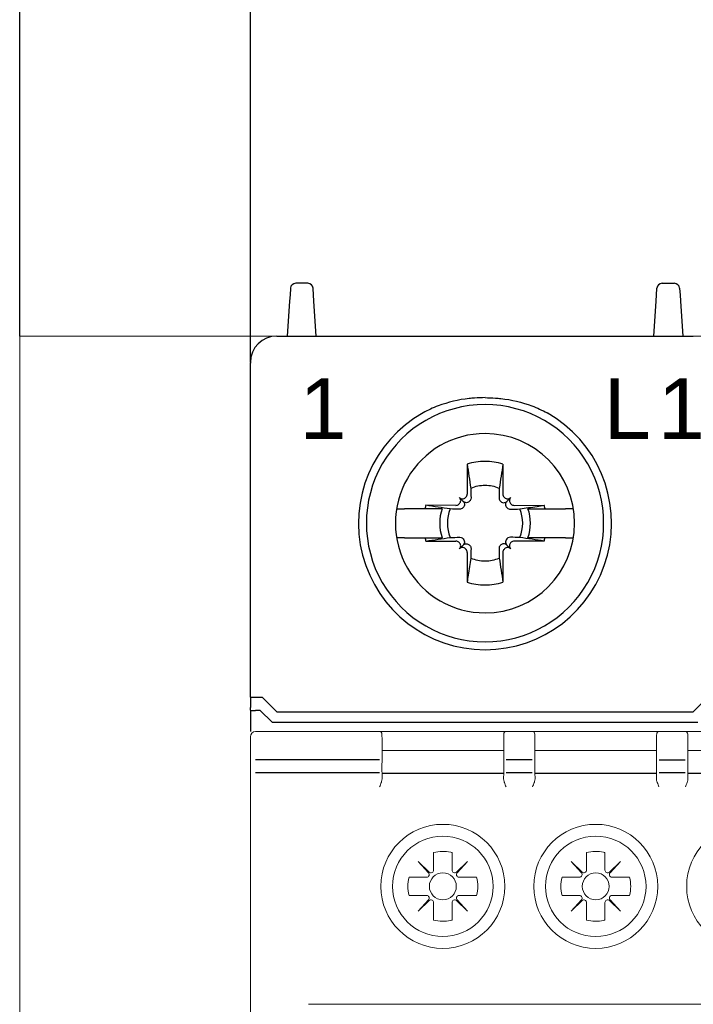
# Model space of a CAD drawing. Header units: millimetres. Extents: x -556 to 0, y -1 to 403.
# Tile 43 of 48: x -142 to -116, y 222 to 260. Entities that reach past the tile are written whole.
import ezdxf

# ---------------------------------------------------------------- set-up
doc = ezdxf.new("R2010")
doc.units = ezdxf.units.MM
doc.header["$LTSCALE"] = 3
doc.layers.get('DEFPOINTS').update_dxf_attribs({"color": 3})
doc.layers.add('0-DIM', color=3, linetype='Continuous')
doc.styles.add('ROMANS', font='romans.shx', dxfattribs={"width": 0.85})
doc.dimstyles.new('STAND01', dxfattribs={"dimtxt": 2.5, "dimasz": 2.5, "dimexe": 1, "dimexo": 0, "dimgap": 1, "dimtad": 1, "dimdec": 8, "dimdsep": 46, "dimtxsty": 'ROMANS', "dimcen": 0.09, "dimadec": 8, "dimazin": 2, "dimtp": 0.05, "dimtm": 0.05, "dimtfac": 0.6, "dimtdec": 8, "dimtmove": 0, "dimatfit": 0, "dimfxl": 1, "dimtolj": 1, "dimarcsym": 0})

# ---------------------------------------------------------------- blocks, each defined once
blk = doc.blocks.new('*D57')
at = {"layer": '0-DIM', "color": 0, "lineweight": -2}
for p, q in [((-689.2, 246.7), (-689.2, 282.798)), ((-635.4, 246.7), (-635.4, 282.798)), ((-686.7, 281.798), (-637.9, 281.798))]:
    blk.add_line(p, q, dxfattribs=at)
at = {"layer": '0-DIM', "color": 0}
for points in [[(-686.7, 282.214), (-686.7, 281.381), (-689.2, 281.798)], [(-637.9, 282.214), (-637.9, 281.381), (-635.4, 281.798)]]:
    blk.add_solid(points, dxfattribs=at)
at = {"layer": 'DEFPOINTS', "color": 0}
for p in [(-635.4, 281.798), (-689.2, 246.7), (-635.4, 246.7)]:
    blk.add_point(p, dxfattribs=at)
at = {"layer": '0-DIM', "color": 0, "insert": (-662.3, 284.048), "char_height": 2.5, "attachment_point": 5, "style": 'ROMANS'}
blk.add_mtext('\\A1;54', dxfattribs=at)
blk = doc.blocks.new('*D59')
at = {"layer": '0-DIM', "color": 0, "lineweight": -2}
for p, q in [((-662.3, 247.7), (-662.3, 271.798)), ((-656.4, 259.7), (-656.4, 271.798)), ((-664.8, 270.798), (-673.651, 270.798)), ((-656.4, 270.798), (-662.3, 270.798)), ((-653.9, 270.798), (-651.4, 270.798))]:
    blk.add_line(p, q, dxfattribs=at)
at = {"layer": '0-DIM', "color": 0}
for points in [[(-664.8, 271.214), (-664.8, 270.381), (-662.3, 270.798)], [(-653.9, 271.214), (-653.9, 270.381), (-656.4, 270.798)]]:
    blk.add_solid(points, dxfattribs=at)
at = {"layer": 'DEFPOINTS', "color": 0}
for p in [(-662.3, 270.798), (-656.4, 259.7), (-662.3, 247.7)]:
    blk.add_point(p, dxfattribs=at)
at = {"layer": '0-DIM', "color": 0, "insert": (-670.476, 273.048), "char_height": 2.5, "attachment_point": 5, "style": 'ROMANS'}
blk.add_mtext('\\A1;5.9', dxfattribs=at)
blk = doc.blocks.new('*D69')
at = {"layer": '0-DIM', "color": 0, "lineweight": -2}
for p, q in [((-697.95, 247.7), (-697.95, 288.798)), ((-626.65, 247.7), (-626.65, 288.798)), ((-695.45, 287.798), (-629.15, 287.798))]:
    blk.add_line(p, q, dxfattribs=at)
at = {"layer": '0-DIM', "color": 0}
for points in [[(-695.45, 288.214), (-695.45, 287.381), (-697.95, 287.798)], [(-629.15, 288.214), (-629.15, 287.381), (-626.65, 287.798)]]:
    blk.add_solid(points, dxfattribs=at)
at = {"layer": 'DEFPOINTS', "color": 0}
for p in [(-626.65, 287.798), (-697.95, 247.7), (-626.65, 247.7)]:
    blk.add_point(p, dxfattribs=at)
at = {"layer": '0-DIM', "color": 0, "insert": (-662.3, 290.703), "char_height": 2.5, "attachment_point": 5, "style": 'ROMANS'}
blk.add_mtext('\\A1;72 [28.4"]', dxfattribs=at)
blk = doc.blocks.new('CGI1030-01')
for p, q in [((-131.67911308, 249.5133038), (-131.68020202, 249.49696957)), ((-131.02044395, 249.7), (-131.47955604, 249.7)), ((-130.81979797, 249.49696957), (-130.82088692, 249.5133038)), ((-117.78020203, 249.49696957), (-117.77911308, 249.5133038)), ((-117.57955605, 249.7), (-117.12044395, 249.7)), ((-116.92088692, 249.5133038), (-116.91979797, 249.49696957)), ((-131.69548228, 249.26776581), (-131.71160742, 249.0258887)), ((-131.68020202, 249.49696957), (-131.69548228, 249.26776581)), ((-130.80451772, 249.26776581), (-130.81979797, 249.49696957)), ((-130.78839258, 249.0258887), (-130.80451772, 249.26776581)), ((-117.81160742, 249.0258887), (-117.79548228, 249.26776581)), ((-117.79548228, 249.26776581), (-117.78020203, 249.49696957)), ((-116.91979797, 249.49696957), (-116.90451772, 249.26776581)), ((-116.90451772, 249.26776581), (-116.88839258, 249.0258887)), ((-131.71160742, 249.0258887), (-131.8, 247.7)), ((-130.7, 247.7), (-130.78839258, 249.0258887)), ((-117.9, 247.7), (-117.81160742, 249.0258887)), ((-116.88839258, 249.0258887), (-116.8, 247.7)), ((-132.2, 247.7), (-116.4, 247.7)), ((-132.2, 247.7), (-116.4, 247.7)), ((-132.2, 247.7), (-116.4, 247.7)), ((-132.2, 247.7), (-116.4, 247.7)), ((-132.2, 247.7), (-116.4, 247.7)), ((-133.2, 246.7), (-133.2, 246.69998629)), ((-133.2, 246.69998629), (-133.2, 246.66924391)), ((-133.2, 246.4646085), (-133.2, 246.66924391)), ((-133.2, 244.78446465), (-133.2, 246.4646085)), ((-133.2, 234.00174537), (-133.2, 244.78446465)), ((-124.97946951, 242.84277437), (-124.97634484, 241.70511685)), ((-123.62053048, 242.84277437), (-123.62365515, 241.70511685)), ((-125.27054832, 241.34427415), (-125.29179723, 241.32302524)), ((-125.12853037, 241.42853038), (-125.27117151, 241.57117151)), ((-125.02302523, 241.59179724), (-125.04427415, 241.57054832)), ((-124.87680676, 241.44557877), (-124.89792694, 241.42420111)), ((-123.72319323, 241.44557877), (-123.70207305, 241.42420111)), ((-123.57697476, 241.59179724), (-123.55572584, 241.57054832)), ((-123.47146962, 241.42853038), (-123.32882848, 241.57117151)), ((-123.32945167, 241.34427415), (-123.30820276, 241.32302524)), ((-127.65166143, 241.15), (-127.65521981, 241.15)), ((-127.65166143, 241.15), (-127.34841145, 241.15)), ((-126.577985, 241.15), (-127.34841145, 241.15)), ((-125.92991906, 241.15), (-126.577985, 241.15)), ((-125.40511685, 241.27634485), (-126.54277436, 241.27946951)), ((-125.12420111, 241.19792694), (-125.14557876, 241.17680676)), ((-123.47579888, 241.19792694), (-123.45442123, 241.17680676)), ((-123.19488314, 241.27634485), (-122.05722563, 241.27946951)), ((-122.67008093, 241.15), (-122.02201499, 241.15)), ((-122.02201499, 241.15), (-121.25158854, 241.15)), ((-120.94833856, 241.15), (-121.25158854, 241.15)), ((-120.94833856, 241.15), (-120.94478018, 241.15)), ((-127.65521981, 240.05), (-127.65166143, 240.05)), ((-127.34841145, 240.05), (-127.65166143, 240.05)), ((-127.34841145, 240.05), (-126.577985, 240.05)), ((-126.577985, 240.05), (-125.92991906, 240.05)), ((-126.54277436, 239.92053049), (-125.40511685, 239.92365515)), ((-125.29179723, 239.87697476), (-125.27054832, 239.85572585)), ((-125.14557876, 240.02319324), (-125.12420111, 240.00207306)), ((-123.45442123, 240.02319324), (-123.47579888, 240.00207306)), ((-123.30820276, 239.87697476), (-123.32945167, 239.85572585)), ((-122.05722563, 239.92053049), (-123.19488314, 239.92365515)), ((-122.02201499, 240.05), (-122.67008093, 240.05)), ((-121.25158854, 240.05), (-122.02201499, 240.05)), ((-121.25158854, 240.05), (-120.94833856, 240.05)), ((-120.94478018, 240.05), (-120.94833856, 240.05)), ((-125.12853037, 239.77146962), (-125.27117151, 239.62882849)), ((-125.04427415, 239.62945168), (-125.02302523, 239.60820276)), ((-124.97634484, 239.49488315), (-124.97946951, 238.35722563)), ((-124.89792694, 239.77579889), (-124.87680676, 239.75442123)), ((-123.70207305, 239.77579889), (-123.72319323, 239.75442123)), ((-123.62365515, 239.49488315), (-123.62053048, 238.35722563)), ((-123.55572584, 239.62945168), (-123.57697476, 239.60820276)), ((-123.47146962, 239.77146962), (-123.32882848, 239.62882849)), ((-133.19999999, 234.00174537), (-133.19999999, 233.60914677)), ((-133, 234), (-132.75, 234)), ((-132.75, 234), (-132.2, 233.45)), ((-115.85, 234), (-116.4, 233.45)), ((-133.2, 233.50174537), (-133.2, 233.60914677)), ((-133.19999999, 233.50174537), (-133.19999999, 232.7)), ((-132.82426406, 233.5), (-132.99999999, 233.5)), ((-132.37426406, 233.05), (-132.82426406, 233.5)), ((-132.2, 233.45), (-116.4, 233.45)), ((-130.35, 233.45), (-130.35, 233.4485354)), ((-118.25, 233.45), (-118.25, 233.4485354)), ((-132.37426406, 233.05), (-116.22573593, 233.05))]:
    blk.add_line(p, q)
at = {"linetype": 'Continuous', "lineweight": 0}
for p, q in [((-141.95, 157.7), (-141.95, 247.7)), ((-141.45, 247.7), (-141.95, 247.7)), ((-71.15, 247.7), (-141.45, 247.7)), ((-132.2, 247.7), (-116.4, 247.7)), ((-132.2, 247.7), (-116.4, 247.7)), ((-132.2, 247.7), (-116.4, 247.7)), ((-114.2, 247.7), (-116.4, 247.7)), ((-114.2, 247.7), (-116.4, 247.7)), ((-114.2, 247.7), (-116.4, 247.7)), ((-133, 232.7), (-128.31048826, 232.7)), ((-123.48951172, 232.7), (-128.31048826, 232.7)), ((-123.48951172, 232.7), (-122.51048826, 232.7)), ((-117.68951172, 232.7), (-122.51048826, 232.7)), ((-117.68951172, 232.7), (-116.71048826, 232.7)), ((-111.88951172, 232.7), (-116.71048826, 232.7)), ((-133.2, 232.5), (-133.2, 232.44631457)), ((-133.2, 231.42353923), (-133.2, 232.44631457)), ((-128.21050349, 232.60174524), (-128.21006107, 232.57639869)), ((-128.21006107, 232.57639869), (-128.20955685, 232.547512)), ((-128.20955685, 232.547512), (-128.20738207, 232.42291915)), ((-128.20733482, 232.4195482), (-128.20733482, 231.52364763)), ((-123.59266516, 232.4195482), (-123.59266516, 231.52364763)), ((-123.59044313, 232.547512), (-123.59261791, 232.42291915)), ((-123.58993891, 232.57639869), (-123.59044313, 232.547512)), ((-123.58949649, 232.60174524), (-123.58993891, 232.57639869)), ((-122.41050349, 232.60174524), (-122.41006107, 232.57639869)), ((-122.41006107, 232.57639869), (-122.40955685, 232.547512)), ((-122.40955685, 232.547512), (-122.40738207, 232.42291915)), ((-122.40733482, 232.4195482), (-122.40733482, 231.52364763)), ((-117.79266516, 232.4195482), (-117.79266516, 231.52364763)), ((-117.79044313, 232.547512), (-117.79261791, 232.42291915)), ((-117.78993891, 232.57639869), (-117.79044313, 232.547512)), ((-117.78949649, 232.60174524), (-117.78993891, 232.57639869)), ((-116.61050349, 232.60174524), (-116.61006107, 232.57639869)), ((-116.61006107, 232.57639869), (-116.60955685, 232.547512)), ((-116.60955685, 232.547512), (-116.60738207, 232.42291915)), ((-116.60733482, 232.4195482), (-116.60733482, 231.52364763)), ((-128.19999999, 231.97260948), (-123.59999999, 231.97260948)), ((-122.39999999, 231.97260948), (-117.79999999, 231.97260948)), ((-116.59999999, 231.97260948), (-111.99999999, 231.97260948)), ((-133.2, 231.12518266), (-133.2, 231.42353923)), ((-133.2, 231.12518266), (-133.2, 174.27481734)), ((-128.20719032, 231.12691802), (-128.20327324, 230.90127233)), ((-123.59280965, 231.12691802), (-123.59672674, 230.90127233)), ((-122.40719032, 231.12691802), (-122.40327324, 230.90127233)), ((-117.79280965, 231.12691802), (-117.79672674, 230.90127233)), ((-116.60719032, 231.12691802), (-116.60327324, 230.90127233)), ((-126.24899998, 228.1038102), (-126.24899998, 227.44081632)), ((-125.55099998, 227.44081632), (-125.55099998, 228.1038102)), ((-120.44899998, 228.1038102), (-120.44899998, 227.44081632)), ((-119.75099998, 227.44081632), (-119.75099998, 228.1038102)), ((-126.41745909, 227.36790695), (-126.83732504, 227.76232506)), ((-126.83732504, 227.76232506), (-126.44290693, 227.34245911)), ((-124.96267491, 227.76232506), (-125.38254086, 227.36790695)), ((-125.35709302, 227.34245911), (-124.96267491, 227.76232506)), ((-120.61745909, 227.36790695), (-121.03732504, 227.76232506)), ((-121.03732504, 227.76232506), (-120.64290693, 227.34245911)), ((-119.16267491, 227.76232506), (-119.58254086, 227.36790695)), ((-119.55709302, 227.34245911), (-119.16267491, 227.76232506)), ((-126.5158163, 227.174), (-127.17881018, 227.174)), ((-124.62118977, 227.174), (-125.28418366, 227.174)), ((-120.7158163, 227.174), (-121.37881018, 227.174)), ((-118.82118977, 227.174), (-119.48418366, 227.174)), ((-127.17881018, 226.476), (-126.5158163, 226.476)), ((-125.28418366, 226.476), (-124.62118977, 226.476)), ((-121.37881018, 226.476), (-120.7158163, 226.476)), ((-119.48418366, 226.476), (-118.82118977, 226.476)), ((-126.44290693, 226.30754089), (-126.83732504, 225.88767494)), ((-126.83732504, 225.88767494), (-126.41745909, 226.28209305)), ((-126.24899998, 226.20918368), (-126.24899998, 225.54618979)), ((-125.55099998, 225.54618979), (-125.55099998, 226.20918368)), ((-125.38254086, 226.28209305), (-124.96267491, 225.88767494)), ((-124.96267491, 225.88767494), (-125.35709302, 226.30754089)), ((-120.64290693, 226.30754089), (-121.03732504, 225.88767494)), ((-121.03732504, 225.88767494), (-120.61745909, 226.28209305)), ((-120.44899998, 226.20918368), (-120.44899998, 225.54618979)), ((-119.75099998, 225.54618979), (-119.75099998, 226.20918368)), ((-119.58254086, 226.28209305), (-119.16267491, 225.88767494)), ((-119.16267491, 225.88767494), (-119.55709302, 226.30754089)), ((-81.6, 222.35), (-131, 222.35))]:
    blk.add_line(p, q, dxfattribs=at)
at = {"color": 31}
for p, q in [((-128.30731959, 231.62244361), (-133, 231.62244361)), ((-122.50731959, 231.62244361), (-123.49268039, 231.62244361)), ((-117.69268039, 231.62244361), (-116.70731959, 231.62244361)), ((-128.30715668, 231.12518266), (-133, 231.12518266)), ((-123.59999999, 231.10112081), (-128.19999999, 231.10112081)), ((-122.50715668, 231.12518266), (-123.4928433, 231.12518266)), ((-117.79999999, 231.10112081), (-122.39999999, 231.10112081)), ((-116.70715668, 231.12518266), (-117.6928433, 231.12518266)), ((-111.99999999, 231.10112081), (-116.59999999, 231.10112081))]:
    blk.add_line(p, q, dxfattribs=at)
for points in [[(-124.9, 245.32901878, 0.0615820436), (-126.08091831, 245.04900482, 0.0376976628), (-126.65164954, 244.78446465)], [(-124.7, 245.3477821), (-124.7, 245.3477821, 0.0094572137), (-124.9, 245.32901878)], [(-124.3, 245.3626953), (-124.3, 245.3626953, 0.0186361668), (-124.7, 245.3477821)], [(-124.3, 245.3626953), (-124.3, 245.3626953, -0.0186361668), (-123.9, 245.3477821)], [(-123.9, 245.3477821), (-123.9, 245.3477821, -0.0094572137), (-123.7, 245.32901878)], [(-123.7, 245.32901878, -0.0615820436), (-122.51908168, 245.04900482, -0.0376976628), (-121.94835045, 244.78446465)], [(-124.97946951, 242.84277437), (-124.97946951, 242.84277437, -0.0006718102), (-124.840863, 241.92165812)], [(-123.62053048, 242.84277437), (-123.62053048, 242.84277437, 0.0006718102), (-123.75913699, 241.92165812)], [(-124.840863, 241.92165812), (-124.840863, 241.92165812, -0.0002825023), (-124.83192667, 241.56069867)], [(-123.75913699, 241.92165812), (-123.75913699, 241.92165812, 0.0002735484), (-123.76807333, 241.56069867)], [(-124.89792694, 241.42420111, -0.249296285), (-125.03887421, 241.38115653, -0.1518698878), (-125.12853037, 241.42853038)], [(-125.12853037, 241.42853038, -0.1938267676), (-125.07841438, 241.3118591, -0.2050295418), (-125.12420111, 241.19792694)], [(-124.83192667, 241.56069867, -0.1621469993), (-124.86108624, 241.46427982, -0.0395956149), (-124.87680676, 241.44557877)], [(-123.76807333, 241.56069867, 0.1621469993), (-123.73891375, 241.46427982, 0.0395956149), (-123.72319323, 241.44557877)], [(-123.70207305, 241.42420111, 0.249296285), (-123.56112578, 241.38115653, 0.1518698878), (-123.47146962, 241.42853038)], [(-123.47146962, 241.42853038, 0.1938267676), (-123.52158561, 241.3118591, 0.2050295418), (-123.47579888, 241.19792694)], [(-125.62165812, 241.140863), (-125.62165812, 241.140863, -0.0006718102), (-126.54277436, 241.27946951)], [(-125.26069867, 241.13192667), (-125.26069867, 241.13192667, -0.0003019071), (-125.62165812, 241.140863)], [(-125.14557876, 241.17680676, -0.1057065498), (-125.19991229, 241.14215805, -0.0970080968), (-125.26069867, 241.13192667)], [(-123.45442123, 241.17680676, 0.1057065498), (-123.4000877, 241.14215805, 0.0970080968), (-123.33930132, 241.13192667)], [(-123.33930132, 241.13192667), (-123.33930132, 241.13192667, 0.0002916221), (-122.97834187, 241.140863)], [(-122.97834187, 241.140863, 0.0006110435), (-122.32745531, 241.23857489, 0.0001340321), (-122.05722563, 241.27946951)], [(-126.54277436, 239.92053049), (-126.54277436, 239.92053049, -0.0006718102), (-125.62165812, 240.059137)], [(-125.62165812, 240.059137), (-125.62165812, 240.059137, -0.0002735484), (-125.26069867, 240.06807333)], [(-125.26069867, 240.06807333, -0.1621469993), (-125.16427982, 240.03891375, -0.0395956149), (-125.14557876, 240.02319324)], [(-125.12420111, 240.00207306, -0.2492962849), (-125.08115653, 239.86112579, -0.1518698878), (-125.12853037, 239.77146962)], [(-125.12853037, 239.77146962, -0.1938267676), (-125.0118591, 239.82158561, -0.2050295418), (-124.89792694, 239.77579889)], [(-123.47146962, 239.77146962, 0.1938267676), (-123.58814089, 239.82158561, 0.2050295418), (-123.70207305, 239.77579889)], [(-123.47579888, 240.00207306, 0.249296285), (-123.51884347, 239.86112579, 0.1518698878), (-123.47146962, 239.77146962)], [(-123.33930132, 240.06807333, 0.1621469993), (-123.43572017, 240.03891375, 0.0395956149), (-123.45442123, 240.02319324)], [(-122.97834187, 240.059137), (-122.97834187, 240.059137, 0.0002916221), (-123.33930132, 240.06807333)], [(-122.05722563, 239.92053049), (-122.05722563, 239.92053049, 0.0006929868), (-122.97834187, 240.059137)], [(-124.87680676, 239.75442123, -0.1057065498), (-124.84215805, 239.70008771, -0.0970080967), (-124.83192667, 239.63930133)], [(-124.83192667, 239.63930133), (-124.83192667, 239.63930133, -0.0002916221), (-124.840863, 239.27834188)], [(-123.72319323, 239.75442123, 0.1057065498), (-123.75784194, 239.70008771, 0.0970080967), (-123.76807333, 239.63930133)], [(-123.76807333, 239.63930133), (-123.76807333, 239.63930133, 0.0002916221), (-123.75913699, 239.27834188)], [(-124.840863, 239.27834188, -0.0006110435), (-124.93857489, 238.62745531, -0.0001340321), (-124.97946951, 238.35722563)], [(-123.75913699, 239.27834188), (-123.75913699, 239.27834188, 0.0007504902), (-123.62053048, 238.35722563)]]:
    blk.add_lwpolyline(points, format="xyb")
at = {"linetype": 'Continuous', "lineweight": 0}
for centre, radius in [((-125.89999999, 226.825), 2.35172989), ((-120.09999999, 226.825), 2.35172989), ((-114.29999999, 226.825), 2.35172989), ((-125.89999999, 226.825), 1.90604032), ((-120.09999999, 226.825), 1.90604032), ((-125.89999998, 226.825), 0.51089547), ((-120.09999998, 226.825), 0.51089547)]:
    blk.add_circle(centre, radius, dxfattribs=at)
for centre, radius, start, end in [((-131.47955604, 249.5), 0.2, 90, 176.185925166), ((-131.02044395, 249.5), 0.2, 3.814074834, 90), ((-117.57955605, 249.5), 0.2, 90, 176.185925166), ((-117.12044395, 249.5), 0.2, 3.814074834, 90), ((-132.2, 246.7), 1, 90, 180), ((-124.3, 240.6), 4.5, 89.999999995, 270.000000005), ((-124.3, 240.6), 4.5, 269.999999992, 90.000000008), ((-124.3, 240.6), 4.8, 119.335782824, 270.000000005), ((-124.3, 240.6), 4.8, 269.999999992, 60.664217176), ((-124.3, 240.6), 3.4, 89.999999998, 270.000000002), ((-124.3, 240.6), 3.4, 270.000000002, 89.999999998), ((-124.3, 240.6), 2.34344099, 90.000000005, 106.854676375), ((-124.3, 240.6), 2.34344099, 73.145323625, 89.999999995), ((-124.3, 240.6), 1.42804516, 90.000000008, 112.25588162), ((-124.3, 240.6), 1.42804516, 67.74411838, 89.999999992), ((-124.3, 240.6), 2.34344099, 163.145323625, 166.426201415), ((-124.3, 240.6), 1.72021398, 161.353543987, 198.646456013), ((-124.3, 240.6), 1.42804516, 157.74411838, 202.25588162), ((-124.3, 240.6), 1.42804516, 337.74411838, 22.25588162), ((-124.3, 240.6), 1.72021398, 341.353543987, 18.646456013), ((-124.3, 240.6), 2.34344099, 13.573798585, 16.854676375), ((-124.3, 240.6), 2.34344099, 193.573798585, 196.854676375), ((-124.3, 240.6), 2.34344099, 343.145323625, 346.426201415), ((-124.3, 240.6), 1.42804516, 247.74411838, 269.999999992), ((-124.3, 240.6), 1.42804516, 270.000000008, 292.25588162), ((-124.3, 240.6), 2.34344099, 253.145323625, 269.999999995), ((-124.3, 240.6), 2.34344099, 270.000000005, 286.854676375)]:
    blk.add_arc(centre, radius, start, end)
for centre, radius, start, end in [((-133, 232.5), 0.2, 90, 180), ((-128.31048826, 232.6), 0.1, 1, 90), ((-123.48951172, 232.6), 0.1, 90, 179), ((-122.51048826, 232.6), 0.1, 1, 90), ((-117.68951172, 232.6), 0.1, 90, 179), ((-116.71048826, 232.6), 0.1, 1, 90), ((-125.89999998, 226.825), 1.32557781, 76.919700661, 105.26485905), ((-125.89999998, 226.825), 1.32557781, 74.73514095, 76.919700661), ((-120.09999998, 226.825), 1.32557781, 76.919700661, 105.26485905), ((-120.09999998, 226.825), 1.32557781, 74.73514095, 76.919700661), ((-125.89999998, 226.825), 1.32557781, 164.73514095, 195.26485905), ((-125.89999998, 226.825), 1.32557781, 344.73514095, 15.26485905), ((-120.09999998, 226.825), 1.32557781, 164.73514095, 195.26485905), ((-120.09999998, 226.825), 1.32557781, 344.73514095, 15.26485905), ((-125.89999998, 226.825), 1.32557781, 254.73514095, 283.080299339), ((-125.89999998, 226.825), 1.32557781, 283.080299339, 285.26485905), ((-120.09999998, 226.825), 1.32557781, 254.73514095, 283.080299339), ((-120.09999998, 226.825), 1.32557781, 283.080299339, 285.26485905)]:
    blk.add_arc(centre, radius, start, end, dxfattribs=at)
for centre, major_axis, ratio, start_param, end_param in [((-125.13678551, 241.70555751), (0.11376028, -0.11376028), 0.9945218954, 0, 0.7853981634), ((-123.46321448, 241.70555751), (-0.11376028, -0.11376028), 0.9945218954, 5.4977871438, 6.2831853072), ((-125.40555751, 241.43678551), (0.11376028, -0.11376028), 0.9945218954, 5.4977871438, 6.2831853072), ((-125.38430859, 241.45803443), (0.11376028, -0.11376028), 0.9945218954, 0, 1.5707963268), ((-125.15803442, 241.6843086), (0.11376028, -0.11376028), 0.9945218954, 4.7123889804, 6.2831853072), ((-123.44196557, 241.6843086), (-0.11376028, -0.11376028), 0.9945218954, 0, 1.5707963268), ((-123.2156914, 241.45803443), (-0.11376028, -0.11376028), 0.9945218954, 4.7123889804, 6.2831853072), ((-123.19444248, 241.43678551), (-0.11376028, -0.11376028), 0.9945218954, 0, 0.7853981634), ((-125.40555751, 239.76321449), (0.11376028, 0.11376028), 0.9945218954, 0, 0.7853981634), ((-125.38430859, 239.74196557), (0.11376028, 0.11376028), 0.9945218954, 4.7123889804, 6.2831853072), ((-123.2156914, 239.74196557), (-0.11376028, 0.11376028), 0.9945218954, 0, 1.5707963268), ((-123.19444248, 239.76321449), (-0.11376028, 0.11376028), 0.9945218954, 5.4977871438, 6.2831853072), ((-125.15803442, 239.5156914), (0.11376028, 0.11376028), 0.9945218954, 0, 1.5707963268), ((-125.13678551, 239.49444249), (0.11376028, 0.11376028), 0.9945218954, 5.4977871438, 6.2831853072), ((-123.46321448, 239.49444249), (-0.11376028, 0.11376028), 0.9945218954, 0, 0.7853981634), ((-123.44196557, 239.5156914), (-0.11376028, 0.11376028), 0.9945218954, 4.7123889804, 6.2831853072), ((-133, 234.00174537), (-0.2, 0), 0.0087268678, 0, 1.5707963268), ((-132.99999999, 233.50174537), (-0.2, 0), 0.0087268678, 0, 1.5707963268)]:
    blk.add_ellipse(centre, major_axis=major_axis, ratio=ratio, start_param=start_param, end_param=end_param)
for centre, major_axis, ratio, start_param, end_param in [((-133.54143301, 232.25268188), (5.33400516, 0.17185236), 0.1977775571, 6.2802605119, 6.2821794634), ((-118.25857003, 232.25338935), (-5.33400303, 0.17111611), 0.1977778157, 0.0009785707, 0.0028975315), ((-127.74143261, 232.25268065), (5.33400476, 0.17185364), 0.1977775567, 6.2802604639, 6.2821794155), ((-112.45856991, 232.25338935), (-5.33400314, 0.17111611), 0.1977778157, 0.0009785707, 0.0028975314), ((-121.94143321, 232.25268062), (5.33400536, 0.17185366), 0.1977775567, 6.2802604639, 6.2821794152), ((-128.30731959, 231.52189278), (0, 0.10055083), 0.9945218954, 4.7298422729, 4.7307428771), ((-123.49268039, 231.52189278), (0, 0.10055083), 0.9945218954, 1.55244243, 1.5533430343), ((-122.50731959, 231.52189278), (0, 0.10055083), 0.9945218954, 4.7298422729, 4.7307428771), ((-117.69268039, 231.52189278), (0, 0.10055083), 0.9945218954, 1.55244243, 1.5533430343), ((-116.70731959, 231.52189278), (0, 0.10055083), 0.9945218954, 4.7298422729, 4.7307428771), ((-126.5158163, 227.274), (0.10002283, 0), 0.9997717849, 4.7123889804, 7.0372279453), ((-126.34899998, 227.44081632), (0, -0.10002283), 0.9997717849, 5.5291426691, 7.853981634), ((-125.45099998, 227.44081632), (0, -0.10002283), 0.9997717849, 4.7123889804, 7.0372279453), ((-125.28418366, 227.274), (-0.10002283, 0), 0.9997717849, 5.5291426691, 7.853981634), ((-120.7158163, 227.274), (0.10002283, 0), 0.9997717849, 4.7123889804, 7.0372279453), ((-120.54899998, 227.44081632), (0, -0.10002283), 0.9997717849, 5.5291426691, 7.853981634), ((-119.65099998, 227.44081632), (0, -0.10002283), 0.9997717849, 4.7123889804, 7.0372279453), ((-119.48418366, 227.274), (-0.10002283, 0), 0.9997717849, 5.5291426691, 7.853981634), ((-126.5158163, 226.376), (0.10002283, 0), 0.9997717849, 5.5291426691, 7.853981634), ((-125.28418366, 226.376), (-0.10002283, 0), 0.9997717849, 4.7123889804, 7.0372279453), ((-120.7158163, 226.376), (0.10002283, 0), 0.9997717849, 5.5291426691, 7.853981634), ((-119.48418366, 226.376), (-0.10002283, 0), 0.9997717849, 4.7123889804, 7.0372279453), ((-126.34899998, 226.20918368), (0, 0.10002283), 0.9997717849, 4.7123889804, 7.0372279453), ((-125.45099998, 226.20918368), (0, 0.10002283), 0.9997717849, 5.5291426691, 7.853981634), ((-120.54899998, 226.20918368), (0, 0.10002283), 0.9997717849, 4.7123889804, 7.0372279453), ((-119.65099998, 226.20918368), (0, 0.10002283), 0.9997717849, 5.5291426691, 7.853981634)]:
    blk.add_ellipse(centre, major_axis=major_axis, ratio=ratio, start_param=start_param, end_param=end_param, dxfattribs=at)
at = {"color": 31}
for centre, start_param, end_param in [((-128.30731959, 231.52189278), 6.2815446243, 6.2831853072), ((-123.49268039, 231.52189278), 0, 0.0016406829), ((-122.50731959, 231.52189278), 6.2815446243, 6.2831853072), ((-117.69268039, 231.52189278), 0, 0.0016406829), ((-116.70731959, 231.52189278), 6.2815446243, 6.2831853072)]:
    blk.add_ellipse(centre, major_axis=(0, 0.10055083), ratio=0.9945218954, start_param=start_param, end_param=end_param, dxfattribs=at)
at = {"linetype": 'Continuous', "lineweight": 0}
for points, knots in [([(-128.20733482, 232.4195482), (-128.20733481, 232.41967146), (-128.207335, 232.41979473), (-128.20733606, 232.42011522), (-128.20733725, 232.42031244), (-128.20734171, 232.42082244), (-128.20734581, 232.42113523), (-128.20735126, 232.421448)], [0, 0, 0, 0, 0.003526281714, 0.003526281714, 0.009168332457, 0.009168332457, 0.018116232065, 0.018116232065, 0.018116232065, 0.018116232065]), ([(-123.59266516, 232.4195482), (-123.59266517, 232.41967146), (-123.59266498, 232.41979473), (-123.59266392, 232.42011522), (-123.59266273, 232.42031244), (-123.59265827, 232.42082244), (-123.59265417, 232.42113523), (-123.59264872, 232.421448)], [0, 0, 0, 0, 0.003526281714, 0.003526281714, 0.009168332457, 0.009168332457, 0.018116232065, 0.018116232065, 0.018116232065, 0.018116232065]), ([(-122.40733482, 232.4195482), (-122.40733481, 232.41967146), (-122.407335, 232.41979473), (-122.40733606, 232.42011522), (-122.40733725, 232.42031244), (-122.40734171, 232.42082244), (-122.40734581, 232.42113523), (-122.40735126, 232.421448)], [0, 0, 0, 0, 0.003526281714, 0.003526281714, 0.009168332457, 0.009168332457, 0.018116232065, 0.018116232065, 0.018116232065, 0.018116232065]), ([(-117.79266516, 232.4195482), (-117.79266517, 232.41967146), (-117.79266498, 232.41979473), (-117.79266392, 232.42011522), (-117.79266273, 232.42031244), (-117.79265827, 232.42082244), (-117.79265417, 232.42113523), (-117.79264872, 232.421448)], [0, 0, 0, 0, 0.003526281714, 0.003526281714, 0.009168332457, 0.009168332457, 0.018116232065, 0.018116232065, 0.018116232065, 0.018116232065]), ([(-116.60733482, 232.4195482), (-116.60733481, 232.41967146), (-116.607335, 232.41979473), (-116.60733606, 232.42011522), (-116.60733725, 232.42031244), (-116.60734171, 232.42082244), (-116.60734581, 232.42113523), (-116.60735126, 232.421448)], [0, 0, 0, 0, 0.003526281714, 0.003526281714, 0.009168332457, 0.009168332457, 0.018116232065, 0.018116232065, 0.018116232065, 0.018116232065]), ([(-128.20733633, 231.52373577), (-128.20893379, 231.51179834), (-128.2098458, 231.46559251), (-128.20986152, 231.35093031), (-128.20950601, 231.2968195), (-128.20839827, 231.20249003), (-128.2078463, 231.16470605), (-128.20719032, 231.12691802)], [-0.7115820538, -0.7115820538, -0.7115820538, -0.7115820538, -0.0038282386, -0.0038282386, 0.4496280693, 0.4496280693, 0.7330382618, 0.7330382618, 0.7330382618, 0.7330382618]), ([(-123.59266365, 231.52373577), (-123.59106618, 231.51179834), (-123.59015418, 231.46559251), (-123.59013846, 231.35093031), (-123.59049397, 231.2968195), (-123.59160171, 231.20249003), (-123.59215367, 231.16470605), (-123.59280965, 231.12691802)], [-0.7115820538, -0.7115820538, -0.7115820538, -0.7115820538, -0.0038282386, -0.0038282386, 0.4496280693, 0.4496280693, 0.7330382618, 0.7330382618, 0.7330382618, 0.7330382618]), ([(-122.40733633, 231.52373577), (-122.40893379, 231.51179834), (-122.4098458, 231.46559251), (-122.40986152, 231.35093031), (-122.40950601, 231.2968195), (-122.40839827, 231.20249003), (-122.4078463, 231.16470605), (-122.40719032, 231.12691802)], [-0.7115820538, -0.7115820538, -0.7115820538, -0.7115820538, -0.0038282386, -0.0038282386, 0.4496280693, 0.4496280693, 0.7330382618, 0.7330382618, 0.7330382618, 0.7330382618]), ([(-117.79266365, 231.52373577), (-117.79106618, 231.51179834), (-117.79015418, 231.46559251), (-117.79013846, 231.35093031), (-117.79049397, 231.2968195), (-117.79160171, 231.20249003), (-117.79215367, 231.16470605), (-117.79280965, 231.12691802)], [-0.7115820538, -0.7115820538, -0.7115820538, -0.7115820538, -0.0038282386, -0.0038282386, 0.4496280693, 0.4496280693, 0.7330382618, 0.7330382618, 0.7330382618, 0.7330382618]), ([(-116.60733633, 231.52373577), (-116.60893379, 231.51179834), (-116.6098458, 231.46559251), (-116.60986152, 231.35093031), (-116.60950601, 231.2968195), (-116.60839827, 231.20249003), (-116.6078463, 231.16470605), (-116.60719032, 231.12691802)], [-0.7115820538, -0.7115820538, -0.7115820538, -0.7115820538, -0.0038282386, -0.0038282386, 0.4496280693, 0.4496280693, 0.7330382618, 0.7330382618, 0.7330382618, 0.7330382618]), ([(-128.29810681, 230.60385986), (-128.27667648, 230.65370693), (-128.25333784, 230.70754543), (-128.23002394, 230.77301161), (-128.22548047, 230.78662237), (-128.22144184, 230.8)], [0, 0, 0, 0, 0.16277563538, 0.16277563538, 0.20606383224, 0.20606383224, 0.20606383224, 0.20606383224]), ([(-123.50189317, 230.60385986), (-123.5233235, 230.65370693), (-123.54666214, 230.70754543), (-123.56997604, 230.77301161), (-123.57451951, 230.78662237), (-123.57855814, 230.8)], [0, 0, 0, 0, 0.16277563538, 0.16277563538, 0.20606383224, 0.20606383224, 0.20606383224, 0.20606383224]), ([(-122.49810681, 230.60385986), (-122.47667648, 230.65370693), (-122.45333784, 230.70754543), (-122.43002394, 230.77301161), (-122.42548047, 230.78662237), (-122.42144184, 230.8)], [0, 0, 0, 0, 0.16277563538, 0.16277563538, 0.20606383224, 0.20606383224, 0.20606383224, 0.20606383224]), ([(-117.70189317, 230.60385986), (-117.7233235, 230.65370693), (-117.74666214, 230.70754543), (-117.76997604, 230.77301161), (-117.77451951, 230.78662237), (-117.77855814, 230.8)], [0, 0, 0, 0, 0.16277563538, 0.16277563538, 0.20606383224, 0.20606383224, 0.20606383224, 0.20606383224]), ([(-116.69810681, 230.60385986), (-116.67667648, 230.65370693), (-116.65333784, 230.70754543), (-116.63002394, 230.77301161), (-116.62548047, 230.78662237), (-116.62144184, 230.8)], [0, 0, 0, 0, 0.16277563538, 0.16277563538, 0.20606383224, 0.20606383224, 0.20606383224, 0.20606383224])]:
    blk.add_open_spline(points, degree=3, knots=knots, dxfattribs=at)
for points in [[(-128.22144184, 230.8), (-128.21059508, 230.83592902), (-128.20317691, 230.87010489), (-128.20327324, 230.90127233)], [(-123.57855814, 230.8), (-123.5894049, 230.83592902), (-123.59682307, 230.87010489), (-123.59672674, 230.90127233)], [(-122.42144184, 230.8), (-122.41059508, 230.83592902), (-122.40317691, 230.87010489), (-122.40327324, 230.90127233)], [(-117.77855814, 230.8), (-117.7894049, 230.83592902), (-117.79682307, 230.87010489), (-117.79672674, 230.90127233)], [(-116.62144184, 230.8), (-116.61059508, 230.83592902), (-116.60317691, 230.87010489), (-116.60327324, 230.90127233)]]:
    blk.add_open_spline(points, degree=3, dxfattribs=at)
at = {"color": 31, "char_height": 2.3}
for s, insert, width, attachment_point in [('{\\fSwis721 BT|b0|i0|c0|p34;1}', (-129.55, 243.8), 15.5606694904, 9), ('{\\fSwis721 BT|b0|i0|c0|p34;\\T1.15;L1}', (-119.8, 243.8), 6.7996485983, 7)]:
    blk.add_mtext(s, dxfattribs=dict(at, insert=insert, width=width, attachment_point=attachment_point))
at = {"layer": '0-DIM'}
dim = blk.add_linear_dim(base=(-70.65, 287.79774749), p1=(-141.95, 247.7), p2=(-70.65, 247.7), text='72 [28.4"]', dimstyle='STAND01', override={"dimdec": 1, "dimrnd": 0.5}, dxfattribs=at)
dim.commit()
dim.dimension.update_dxf_attribs({"geometry": '*D69', "text_midpoint": (-106.3, 290.70250939), "insert": (556, 0)})
dim = blk.add_linear_dim(base=(-79.4, 281.79774749), p1=(-133.2, 246.70003588), p2=(-79.4, 246.70004652), dimstyle='STAND01', override={"dimdec": 0}, dxfattribs=at)
dim.commit()
dim.dimension.update_dxf_attribs({"geometry": '*D57', "text_midpoint": (-106.3, 284.04774749), "insert": (556, 0)})
dim = blk.add_linear_dim(base=(-106.3000000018, 270.7977474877), p1=(-100.3999999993, 259.7), p2=(-106.3000000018, 247.7), angle=180, dimstyle='STAND01', dxfattribs=at)
dim.commit()
dim.dimension.update_dxf_attribs({"geometry": '*D59', "text_midpoint": (-114.4755952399, 273.0477474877), "insert": (556, 0)})

msp = doc.modelspace()

# ---------------------------------------------------------------- block references
msp.add_blockref('CGI1030-01', (0, 0))

doc.saveas('drawing.dxf')
